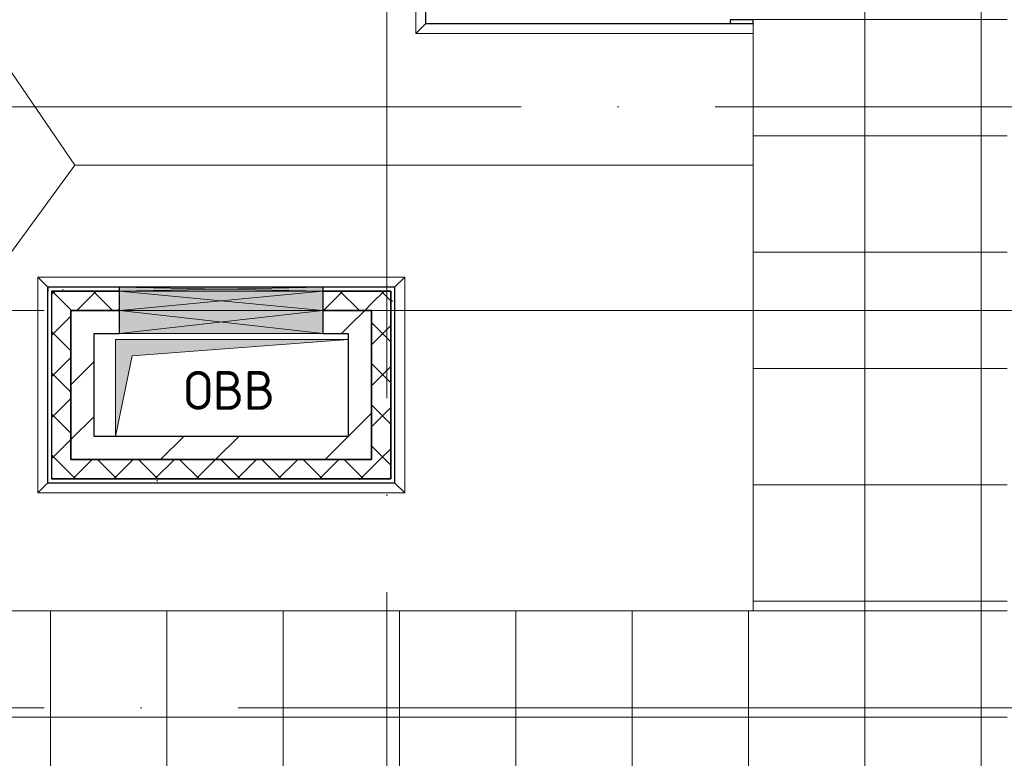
# Model space of a CAD drawing. Header units: millimetres. Extents: x -30540 to 150652, y -11730 to 123410.
# Tile 88 of 113: x 70041 to 75120, y 81389 to 85200. Entities that reach past the tile are written whole.
import ezdxf

# ---------------------------------------------------------------- set-up
doc = ezdxf.new("R2010")
doc.units = ezdxf.units.MM
doc.linetypes.add('ADSK_Линия сетки', pattern=[5000, 4000, -500, 0, -500])
for name, color, linetype, lineweight in [('A-____-NOTE-TEXT', 7, 'Continuous', 18), ('A-GENM-____-OTLN', 7, 'Continuous', 18), ('A-GLAZ-____-MCUT', 7, 'Continuous', 9), ('A-GLAZ-____-OTLN', 7, 'Continuous', 18), ('A-ROOF-____-OTLN', 7, 'Continuous', 18), ('A-ROOF-____-PATT', 7, 'Continuous', 18), ('A-WALL-____-MCUT', 7, 'Continuous', 40), ('A-WALL-____-OTLN', 7, 'Continuous', 18), ('A-WALL-____-PATT', 7, 'Continuous', 40), ('M-EQPM-____-OTLN', 7, 'Continuous', 18), ('S-GRID-____-OTLN', 7, 'Continuous', 9)]:
    doc.layers.add(name, color=color, linetype=linetype, lineweight=lineweight)
doc.styles.add('GOST Common', font='GOST_Common.ttf', dxfattribs={"height": 200})
pattern_1 = [(45, (0, 0), (-106.06602, 106.06602), []), (135, (0, 0), (-106.06602, -106.06602), [])]
pattern_2 = [(45, (0, 0), (-424.264, 424.264), []), (45, (0, 282.8), (-424.264, 424.264), [])]
pattern_3 = [(0, (0, 0), (0, 600), []), (90, (0, 0), (-600, 4e-14), [])]
pattern_4 = [(0, (0, 0), (406.4, 101.6), [6.706, -298.094, 6.706, -298.094, -1625.6]), (0, (0, 0), (406.4, 101.6), [-609.6, 6.706, -602.894, 6.706, -298.094, -711.2]), (0, (0, 0), (406.4, 101.6), [-1524, 6.706, -196.494, 6.706, -501.294]), (120, (152.4, 50.8), (-291.18818, 301.15272), [6.706, -298.094, 6.706, -298.094, -1625.6]), (120, (152.4, 50.8), (-291.18818, 301.15272), [-609.6, 6.706, -602.894, 6.706, -298.094, -711.2]), (120, (152.4, 50.8), (-291.18818, 301.15272), [-1524, 6.706, -196.494, 6.706, -501.294]), (240, (203.2, 254), (-115.21182, -402.75272), [6.706, -298.094, 6.706, -298.094, -1625.6]), (240, (203.2, 254), (-115.21182, -402.75272), [-609.6, 6.706, -602.894, 6.706, -298.094, -711.2]), (240, (203.2, 254), (-115.21182, -402.75272), [-1524, 6.706, -196.494, 6.706, -501.294])]

# ---------------------------------------------------------------- blocks, each defined once
blk = doc.blocks.new('АР_Канал вертикальный прямоугольный - ОВВ-V52-Кровля ЭЛ')
at = {"layer": 'M-EQPM-____-OTLN', "lineweight": 13, "true_color": 0xe2e2e2}
blk.add_hatch(color=254, dxfattribs=at).paths.add_polyline_path([(-600, -250), (-515, 165), (600, 250), (-600, 250)])
at = {"layer": 'M-EQPM-____-OTLN', "color": 253, "lineweight": 13, "true_color": 0xaaaaaa}
for p, q in [((600, 250), (-600, 250)), ((-600, 250), (-600, -250)), ((600, 250), (-600, 250)), ((-600, 250), (-600, -250)), ((-600, -250), (-600, 250)), ((-600, 250), (600, 250)), ((-515, 165), (600, 250)), ((-515, 165), (600, 250)), ((600, -250), (600, 250)), ((600, 250), (600, -250)), ((-600, -250), (-515, 165)), ((-600, -250), (-515, 165)), ((-600, -250), (600, -250)), ((600, -250), (-600, -250))]:
    blk.add_line(p, q, dxfattribs=at)
blk = doc.blocks.new('АР_Отверстие прямоугольное - ОВВ-7670516-Кровля ЭЛ')
at = {"layer": 'A-GLAZ-____-OTLN', "lineweight": 13, "true_color": 0xf0f0f0}
blk.add_hatch(color=7, dxfattribs=at).paths.add_polyline_path([(-400, 50), (-400, -50), (650, -50), (650, 50), (520.9, 50)])
at = {"layer": 'A-GLAZ-____-MCUT', "color": 253, "lineweight": 15, "true_color": 0xaaaaaa}
for p, q in [((-400, 50), (-400, -50)), ((650, 50), (650, -50))]:
    blk.add_line(p, q, dxfattribs=at)
at = {"layer": 'A-GLAZ-____-OTLN', "color": 253, "lineweight": 5, "true_color": 0xaaaaaa}
for p, q in [((650, 50), (-400, -50)), ((-400, 50), (650, -50))]:
    blk.add_line(p, q, dxfattribs=at)
at = {"layer": 'A-GLAZ-____-OTLN', "color": 253, "lineweight": 13, "true_color": 0xaaaaaa}
for p, q in [((650, 50), (-400, 50)), ((-400, 50), (-400, -50)), ((650, -50), (650, 50)), ((-400, -50), (650, -50))]:
    blk.add_line(p, q, dxfattribs=at)
blk = doc.blocks.new('АР_Отверстие прямоугольное - ОВВ-7670509-Кровля ЭЛ')
at = {"layer": 'A-GLAZ-____-OTLN', "lineweight": 13, "true_color": 0xf0f0f0}
blk.add_hatch(color=7, dxfattribs=at).paths.add_polyline_path([(-400, 60), (-400, -60), (650, -60), (650, 60), (520.9, 60)])
at = {"layer": 'A-GLAZ-____-MCUT', "color": 253, "lineweight": 15, "true_color": 0xaaaaaa}
for p, q in [((-400, 60), (-400, -60)), ((650, 60), (650, -60))]:
    blk.add_line(p, q, dxfattribs=at)
at = {"layer": 'A-GLAZ-____-OTLN', "color": 253, "lineweight": 5, "true_color": 0xaaaaaa}
for p, q in [((650, 60), (-400, -60)), ((-400, 60), (650, -60))]:
    blk.add_line(p, q, dxfattribs=at)
at = {"layer": 'A-GLAZ-____-OTLN', "color": 253, "lineweight": 13, "true_color": 0xaaaaaa}
for p, q in [((650, 60), (-400, 60)), ((-400, 60), (-400, -60)), ((650, -60), (650, 60)), ((-400, -60), (650, -60))]:
    blk.add_line(p, q, dxfattribs=at)
blk = doc.blocks.new('_GM_Dt-St-D_Фартук гнутый из оцинкованной стали_Пристенный_Тип 1__c-верхняя кромка с отгибом_ - ФС-1_3_50х70У100-1_5_t__RAL7016-7550974-Кровля ЭЛ')
at = {"layer": 'A-GENM-____-OTLN', "color": 253, "lineweight": 13, "true_color": 0xaaaaaa}
for p, q in [((0, 50), (1893, 50)), ((50, 0), (0, 50)), ((50, 0), (1843, 0)), ((50, 0), (50, -1.5)), ((1893, 50), (1843, 0)), ((1843, -1.5), (1843, 0)), ((1821.5, -1.5), (1843, -1.5))]:
    blk.add_line(p, q, dxfattribs=at)
blk = doc.blocks.new('_GM_Dt-St-D_Фартук гнутый из оцинкованной стали_Пристенный_Тип 1__c-верхняя кромка с отгибом_ - ФС-1_3_50х70У100-1_5_t__RAL7016-7550973-Кровля ЭЛ')
at = {"layer": 'A-GENM-____-OTLN', "color": 253, "lineweight": 13, "true_color": 0xaaaaaa}
for p, q in [((50, 1.5), (50, 0)), ((1843, 0), (50, 0)), ((1843, 0), (1843, 1.5)), ((1843, 0), (1893, -50)), ((0, -50), (50, 0)), ((1893, -50), (0, -50))]:
    blk.add_line(p, q, dxfattribs=at)
blk = doc.blocks.new('_GM_Dt-St-D_Фартук гнутый из оцинкованной стали_Пристенный_Тип 1__c-верхняя кромка с отгибом_ - ФС-1_3_50х70У100-1_5_t__RAL7016-7550971-Кровля ЭЛ')
at = {"layer": 'A-GENM-____-OTLN', "color": 253, "lineweight": 13, "true_color": 0xaaaaaa}
for p, q in [((0, -50), (50, 0)), ((50, 1.5), (50, 0)), ((1063, 0), (50, 0)), ((1063, 1.5), (71.5, 1.5)), ((1063, 0), (1063, 1.5)), ((1063, 0), (1113, -50)), ((1113, -50), (0, -50))]:
    blk.add_line(p, q, dxfattribs=at)
blk = doc.blocks.new('_GM_Dt-St-D_Фартук гнутый из оцинкованной стали_Пристенный_Тип 1__c-верхняя кромка с отгибом_ - ФС-1_3_50х70У100-1_5_t__RAL7016-7548135-Кровля ЭЛ')
at = {"layer": 'A-GENM-____-OTLN', "color": 253, "lineweight": 13, "true_color": 0xaaaaaa}
for p, q in [((0, 50), (1113, 50)), ((50, 0), (0, 50)), ((50, 0), (1063, 0)), ((50, 0), (50, -1.5)), ((1113, 50), (1063, 0)), ((1063, -1.5), (1063, 0))]:
    blk.add_line(p, q, dxfattribs=at)
blk = doc.blocks.new('АР_Отверстие прямоугольное - ОВВ-7551024-Кровля ЭЛ')
at = {"layer": 'A-GLAZ-____-OTLN', "lineweight": 13, "true_color": 0xf0f0f0}
blk.add_hatch(color=7, dxfattribs=at).paths.add_polyline_path([(-400, 10), (-400, -10), (650, -10), (650, 10), (520.9, 10)])
at = {"layer": 'A-GLAZ-____-MCUT', "color": 253, "lineweight": 15, "true_color": 0xaaaaaa}
for p, q in [((-400, 10), (-400, -10)), ((650, 10), (650, -10))]:
    blk.add_line(p, q, dxfattribs=at)
at = {"layer": 'A-GLAZ-____-OTLN', "color": 253, "lineweight": 5, "true_color": 0xaaaaaa}
for p, q in [((650, 10), (-400, -10)), ((-400, 10), (650, -10))]:
    blk.add_line(p, q, dxfattribs=at)
at = {"layer": 'A-GLAZ-____-OTLN', "color": 253, "lineweight": 13, "true_color": 0xaaaaaa}
for p, q in [((650, 10), (-400, 10)), ((-400, 10), (-400, -10)), ((650, -10), (650, 10)), ((-400, -10), (650, -10))]:
    blk.add_line(p, q, dxfattribs=at)
blk = doc.blocks.new('_GM_Dt-St-D_Фартук гнутый из оцинкованной стали_Пристенный_Тип 1__c-верхняя кромка с отгибом_ - ФС-1_3_50х70У100-1_5_t__RAL7016-7714074-Кровля ЭЛ')
at = {"layer": 'A-GENM-____-OTLN', "color": 253, "lineweight": 13, "true_color": 0xaaaaaa}
for p, q in [((631.5, 1.5), (0, 1.5)), ((631.5, 0), (0, 0)), ((631.5, 0), (631.5, 1.5)), ((631.5, 0), (681.5, -50)), ((681.5, -50), (50, -50))]:
    blk.add_line(p, q, dxfattribs=at)
blk = doc.blocks.new('_GM_Dt-St-D_Фартук гнутый из оцинкованной стали_Пристенный_Тип 1__c-верхняя кромка с отгибом_ - ФС-1_3_50х70У100-1_5_t__RAL7016-7714097-Кровля ЭЛ')
at = {"layer": 'A-GENM-____-OTLN', "color": 253, "lineweight": 13, "true_color": 0xaaaaaa}
for p, q in [((0, 50), (1741.5, 50)), ((0, 0), (0, 50)), ((0, 0), (1691.5, 0)), ((0, 0), (0, -1.5)), ((1741.5, 50), (1691.5, 0)), ((1691.5, -1.5), (1691.5, 0)), ((120, -1.5), (1691.5, -1.5))]:
    blk.add_line(p, q, dxfattribs=at)
blk = doc.blocks.new('Наметкина 10_РД_АР_К3_отсоединено_rvt-1-Кровля ЭЛ')
at = {"layer": 'A-ROOF-____-PATT', "lineweight": 5, "true_color": 0xd2d2d2}
h = blk.add_hatch(dxfattribs=at)
h.set_pattern_fill('FP_14', color=254, style=0, pattern_type=2)
h.set_pattern_definition(pattern_3)
h.paths.add_polyline_path([(84989.6, 76250), (85101.5, 76250), (85101.5, 85261), (88675.3, 85261), (88675.3, 89725), (95725.3, 89725), (95725.3, 86171.5), (95751.8, 86171.5), (95751.8, 81328.5), (95725.3, 81328.5), (95725.3, 81020), (93155.3, 81020), (93155.3, 77690), (94055.3, 77690), (94055.3, 80120), (96625.3, 80120), (96625.3, 85950), (99800.3, 85950), (99800.3, 88410), (103091.7, 88410), (103091.7, 81075), (102295.3, 81075), (102295.3, 81065), (102045.3, 81065), (102045.3, 81075), (100100.3, 81075), (100100.3, 80175), (108900.3, 80175), (108900.3, 81422), (113980.3, 81422), (113980.3, 78900), (125861.4, 78900), (125861.4, 89310), (109999.3, 89310), (109999.3, 92647.9), (103091.7, 92647.9), (103091.7, 89310), (96676.3, 89310), (96676.3, 90625), (75676.8, 90625), (75676.8, 89725), (87775.3, 89725), (87775.3, 86161), (84201.5, 86161), (84201.5, 81350), (82201.5, 81350), (82201.5, 80390), (75135.3, 80390), (75135.3, 82150), (66605.3, 82150), (66605.3, 85800), (69728.8, 85800), (69728.8, 86800), (65705.3, 86800), (65705.3, 85850), (65735.3, 85850), (65735.3, 85550), (65705.3, 85550), (65705.3, 83050), (65735.3, 83050), (65735.3, 82750), (65705.3, 82750), (65705.3, 81250), (73695.3, 81250), (73695.3, 79490), (82201.5, 79490), (82201.5, 78250), (84331.5, 78250), (84331.5, 76250)])
h.paths.add_polyline_path([(114880.3, 79800), (114880.3, 82322), (108000.3, 82322), (108000.3, 81075), (104005.3, 81075), (104005.3, 91747.9), (109099.3, 91747.9), (109099.3, 85625.1), (114880.3, 85625.1), (114880.3, 88410), (124961.4, 88410), (124961.4, 85826.5), (125006.8, 85826.5), (125006.8, 83673.5), (124961.4, 83673.5), (124961.4, 79800), (117687.1, 79800)])
h.paths.add_polyline_path([(97735.3, 86000), (97705.3, 86000), (97705.3, 86300), (98005.3, 86300), (98005.3, 86000)])
h.paths.add_polyline_path([(113599.9, 86525.1), (109999.3, 86525.1), (109999.3, 88410), (113980.3, 88410), (113980.3, 86525.1)])
h.paths.add_polyline_path([(75625.3, 89725), (75625.3, 90625), (75605.3, 90625), (75605.3, 89725)])
h = blk.add_hatch(dxfattribs=at)
h.set_pattern_fill('FP_14', color=254, style=0, pattern_type=2)
h.set_pattern_definition(pattern_3)
h.paths.add_polyline_path([(75135.3, 82150), (75135.3, 85300), (73825.3, 85300), (73825.3, 82150)])
at = {"layer": 'A-WALL-____-PATT', "lineweight": 5, "true_color": 0xaaaaaa}
h = blk.add_hatch(dxfattribs=at)
h.set_pattern_fill('FP_16', color=253, style=0, pattern_type=2)
h.set_pattern_definition(pattern_4)
h.paths.add_polyline_path([(71955.3, 83800), (71975.3, 83800), (71975.3, 83820), (71605.3, 83820), (71605.3, 83800)])
h.paths.add_polyline_path([(70555.3, 83800), (70555.3, 83820), (70185.3, 83820), (70185.3, 83800), (70205.3, 83800)])
h = blk.add_hatch(dxfattribs=at)
h.set_pattern_fill('FP_13', color=253, style=0, pattern_type=2)
h.set_pattern_definition(pattern_1)
h.paths.add_polyline_path([(71855.3, 83700), (71855.3, 83800), (71605.3, 83800), (71605.3, 83700)])
h.paths.add_polyline_path([(70555.3, 83700), (70555.3, 83800), (70205.3, 83800), (70205.3, 83700), (70305.3, 83700)])
h = blk.add_hatch(dxfattribs=at)
h.set_pattern_fill('FP_13', color=253, style=0, pattern_type=2)
h.set_pattern_definition(pattern_1)
h.paths.add_polyline_path([(71955.3, 82930), (71955.3, 83800), (71855.3, 83800), (71855.3, 82930)])
h = blk.add_hatch(dxfattribs=at)
h.set_pattern_fill('FP_16', color=253, style=0, pattern_type=2)
h.set_pattern_definition(pattern_4)
h.paths.add_polyline_path([(71975.3, 82810), (71975.3, 83800), (71955.3, 83800), (71955.3, 82810)])
h = blk.add_hatch(dxfattribs=at)
h.set_pattern_fill('FP_13', color=253, style=0, pattern_type=2)
h.set_pattern_definition(pattern_1)
h.paths.add_polyline_path([(70305.3, 82830), (70305.3, 83700), (70205.3, 83700), (70205.3, 82830)])
h = blk.add_hatch(dxfattribs=at)
h.set_pattern_fill('FP_12', color=253, style=0, pattern_type=2)
h.set_pattern_definition(pattern_2)
h.paths.add_polyline_path([(70305.3, 82930), (70425.3, 82930), (70425.3, 83700), (70305.3, 83700)])
h = blk.add_hatch(dxfattribs=at)
h.set_pattern_fill('FP_12', color=253, style=0, pattern_type=2)
h.set_pattern_definition(pattern_2)
h.paths.add_polyline_path([(71735.3, 83580), (71735.3, 83700), (71605.3, 83700), (71605.3, 83580)])
h.paths.add_polyline_path([(70425.3, 83580), (70555.3, 83580), (70555.3, 83700), (70425.3, 83700)])
h = blk.add_hatch(dxfattribs=at)
h.set_pattern_fill('FP_12', color=253, style=0, pattern_type=2)
h.set_pattern_definition(pattern_2)
h.paths.add_polyline_path([(71855.3, 82930), (71855.3, 83700), (71735.3, 83700), (71735.3, 82930)])
h = blk.add_hatch(dxfattribs=at)
h.set_pattern_fill('FP_12', color=253, style=0, pattern_type=2)
h.set_pattern_definition(pattern_2)
h.paths.add_polyline_path([(71735.3, 82930), (71735.3, 83050), (70425.3, 83050), (70425.3, 82930), (70684.4, 82930)])
h = blk.add_hatch(dxfattribs=at)
h.set_pattern_fill('FP_13', color=253, style=0, pattern_type=2)
h.set_pattern_definition(pattern_1)
h.paths.add_polyline_path([(71955.3, 82830), (71955.3, 82930), (70305.3, 82930), (70305.3, 82830), (70684.4, 82830)])
h = blk.add_hatch(dxfattribs=at)
h.set_pattern_fill('FP_16', color=253, style=0, pattern_type=2)
h.set_pattern_definition(pattern_4)
h.paths.add_polyline_path([(71955.3, 82810), (71955.3, 82830), (70205.3, 82830), (70205.3, 82810), (70684.4, 82810)])
at = {"layer": 'A-ROOF-____-OTLN', "color": 253, "lineweight": 13, "true_color": 0xaaaaaa}
for p, q in [((70325.3, 84450), (69401.6, 85800)), ((73825.3, 85128.5), (73825.3, 82150)), ((68645.5, 82150), (70325.3, 84450)), ((70325.3, 84450), (73825.3, 84450)), ((75135.3, 82150), (66605.3, 82150))]:
    blk.add_line(p, q, dxfattribs=at)
at = {"layer": 'A-WALL-____-MCUT', "color": 253, "lineweight": 30, "true_color": 0xaaaaaa}
for p, q in [((73825.3, 85200), (73705.3, 85200)), ((73705.3, 85200), (73705.3, 85180)), ((73825.3, 85180), (73825.3, 85200)), ((73705.3, 85180), (73825.3, 85180)), ((70555.3, 83820), (70185.3, 83820)), ((70185.3, 83820), (70185.3, 83800)), ((70555.3, 83800), (70555.3, 83820)), ((71975.3, 83820), (71605.3, 83820)), ((71605.3, 83820), (71605.3, 83800)), ((71975.3, 83800), (71975.3, 83820)), ((70555.3, 83800), (70205.3, 83800)), ((70205.3, 83800), (70205.3, 83700)), ((70205.3, 83800), (70555.3, 83800)), ((70555.3, 83700), (70555.3, 83800)), ((71855.3, 83800), (71605.3, 83800)), ((71605.3, 83800), (71605.3, 83700)), ((71605.3, 83800), (71955.3, 83800)), ((71955.3, 83800), (71855.3, 83800)), ((71955.3, 82930), (71955.3, 83800)), ((71955.3, 83800), (71955.3, 82830)), ((71975.3, 82810), (71975.3, 83800)), ((70205.3, 83700), (70205.3, 82830)), ((70305.3, 82930), (70305.3, 83700)), ((70305.3, 83700), (70305.3, 82930)), ((70425.3, 83700), (70305.3, 83700)), ((70305.3, 83700), (70555.3, 83700)), ((70555.3, 83700), (70425.3, 83700)), ((70555.3, 83580), (70555.3, 83700)), ((71605.3, 83700), (71855.3, 83700)), ((71735.3, 83700), (71605.3, 83700)), ((71605.3, 83700), (71605.3, 83580)), ((71855.3, 83700), (71735.3, 83700)), ((71855.3, 82930), (71855.3, 83700)), ((71855.3, 83700), (71855.3, 82930)), ((70425.3, 83050), (70425.3, 83580)), ((70425.3, 83580), (70555.3, 83580)), ((71605.3, 83580), (71735.3, 83580)), ((71735.3, 83580), (71735.3, 83050)), ((71735.3, 83050), (70425.3, 83050)), ((70305.3, 82930), (70425.3, 82930)), ((71855.3, 82930), (70305.3, 82930)), ((70425.3, 82930), (71735.3, 82930)), ((71735.3, 82930), (71855.3, 82930)), ((71955.3, 82830), (71955.3, 82930)), ((70205.3, 82830), (70305.3, 82830)), ((71955.3, 82830), (70205.3, 82830)), ((70205.3, 82810), (71955.3, 82810)), ((70305.3, 82830), (71955.3, 82830)), ((71955.3, 82810), (71975.3, 82810))]:
    blk.add_line(p, q, dxfattribs=at)
at = {"layer": 'A-WALL-____-OTLN', "color": 253, "lineweight": 13, "true_color": 0xaaaaaa}
for p, q in [((70555.3, 83820), (71605.3, 83820)), ((70555.3, 83820), (70555.3, 83800)), ((71605.3, 83800), (71605.3, 83820)), ((70555.3, 83800), (71605.3, 83800)), ((70555.3, 83800), (70555.3, 83700)), ((71605.3, 83800), (70555.3, 83800)), ((71605.3, 83700), (71605.3, 83800)), ((71605.3, 83700), (70555.3, 83700)), ((70555.3, 83700), (71605.3, 83700)), ((70555.3, 83700), (70555.3, 83580)), ((71605.3, 83580), (71605.3, 83700)), ((71605.3, 83580), (70555.3, 83580))]:
    blk.add_line(p, q, dxfattribs=at)
at = {"layer": 'A-GENM-____-OTLN', "color": 253, "lineweight": 13, "true_color": 0xaaaaaa}
for name, p, rotation in [('_GM_Dt-St-D_Фартук гнутый из оцинкованной стали_Пристенный_Тип 1__c-верхняя кромка с отгибом_ - ФС-1_3_50х70У100-1_5_t__RAL7016-7714074-Кровля ЭЛ', (72133.8, 85810), 269.9999999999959), ('_GM_Dt-St-D_Фартук гнутый из оцинкованной стали_Пристенный_Тип 1__c-верхняя кромка с отгибом_ - ФС-1_3_50х70У100-1_5_t__RAL7016-7714097-Кровля ЭЛ', (73825.3, 85178.5), 180), ('_GM_Dt-St-D_Фартук гнутый из оцинкованной стали_Пристенный_Тип 1__c-верхняя кромка с отгибом_ - ФС-1_3_50х70У100-1_5_t__RAL7016-7550973-Кровля ЭЛ', (72026.8, 83821.5), 180), ('_GM_Dt-St-D_Фартук гнутый из оцинкованной стали_Пристенный_Тип 1__c-верхняя кромка с отгибом_ - ФС-1_3_50х70У100-1_5_t__RAL7016-7550971-Кровля ЭЛ', (70183.8, 83871.5), 269.9999999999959), ('_GM_Dt-St-D_Фартук гнутый из оцинкованной стали_Пристенный_Тип 1__c-верхняя кромка с отгибом_ - ФС-1_3_50х70У100-1_5_t__RAL7016-7548135-Кровля ЭЛ', (71976.8, 83871.5), 270.0000000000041), ('_GM_Dt-St-D_Фартук гнутый из оцинкованной стали_Пристенный_Тип 1__c-верхняя кромка с отгибом_ - ФС-1_3_50х70У100-1_5_t__RAL7016-7550974-Кровля ЭЛ', (72026.8, 82808.5), 180)]:
    blk.add_blockref(name, p, dxfattribs=dict(at, rotation=rotation))
at = {"layer": 'A-GLAZ-____-OTLN', "color": 253, "lineweight": 13, "true_color": 0xaaaaaa, "rotation": 180}
for name, p in [('АР_Отверстие прямоугольное - ОВВ-7551024-Кровля ЭЛ', (71205.3, 83810)), ('АР_Отверстие прямоугольное - ОВВ-7670516-Кровля ЭЛ', (71205.3, 83750)), ('АР_Отверстие прямоугольное - ОВВ-7670509-Кровля ЭЛ', (71205.3, 83640))]:
    blk.add_blockref(name, p, dxfattribs=at)
at = {"layer": 'M-EQPM-____-OTLN', "color": 253, "lineweight": 13, "true_color": 0xaaaaaa}
blk.add_blockref('АР_Канал вертикальный прямоугольный - ОВВ-V52-Кровля ЭЛ', (71135.3, 83300), dxfattribs=at)
at = {"layer": 'A-____-NOTE-TEXT', "color": 253, "lineweight": 5, "true_color": 0xaaaaaa, "insert": (70887.1, 83387.2), "char_height": 200, "width": 609.282, "attachment_point": 1, "style": 'GOST Common'}
blk.add_mtext('ОВВ', dxfattribs=at)

msp = doc.modelspace()

# ---------------------------------------------------------------- linework, layer by layer
at = {"layer": 'S-GRID-____-OTLN', "color": 253, "linetype": 'ADSK_Линия сетки', "true_color": 0xaaaaaa}
for p, q in [((71935.3, 53245.6), (71935.3, 100101.1)), ((132629, 84750), (62296.8, 84750)), ((135169, 83700), (62296.8, 83700)), ((135169, 81650), (62296.8, 81650))]:
    msp.add_line(p, q, dxfattribs=at)

# ---------------------------------------------------------------- block references
at = {"lineweight": 5}
msp.add_blockref('Наметкина 10_РД_АР_К3_отсоединено_rvt-1-Кровля ЭЛ', (0, 0), dxfattribs=at)

doc.saveas('drawing.dxf')
